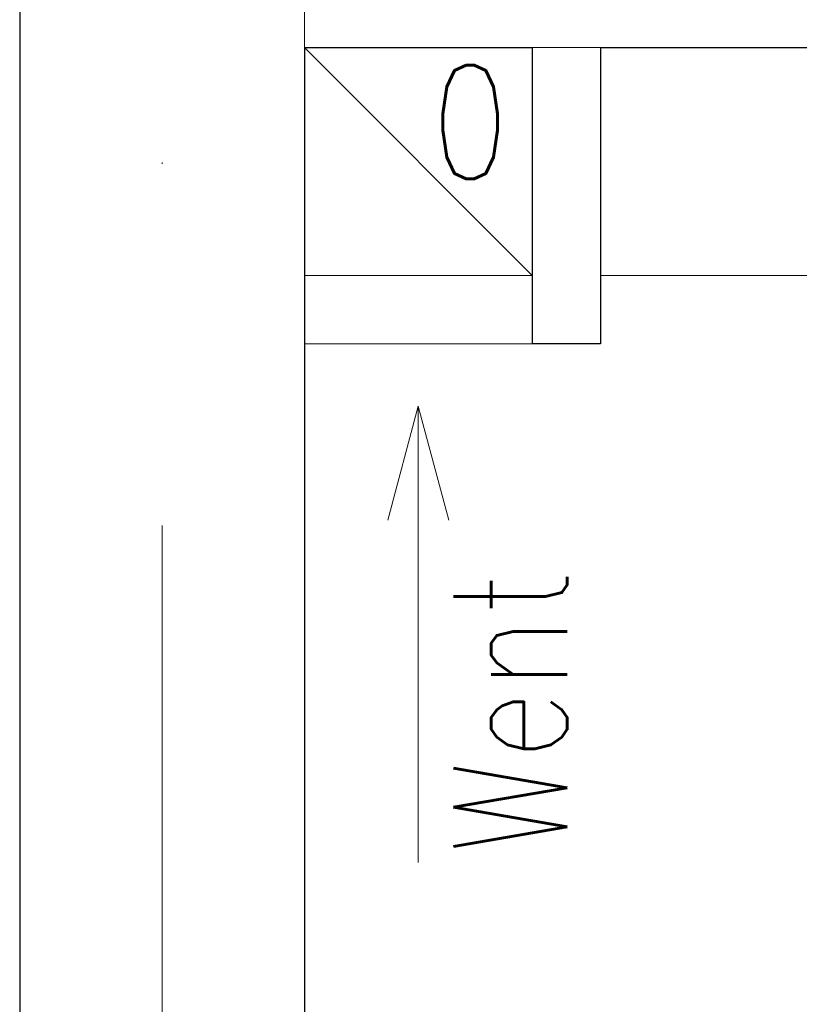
# Model space of a CAD drawing. Header units: millimetres. Extents: x 23192 to 177760, y -399809 to -79279.
# Tile 140 of 256: x 51980 to 52048, y -195510 to -195423. Entities that reach past the tile are written whole.
import ezdxf

# ---------------------------------------------------------------- set-up
doc = ezdxf.new("R2010")
doc.units = ezdxf.units.MM
doc.linetypes.add('DASHDOT', pattern=[25.4, 12.7, -6.35, 0, -6.35])
for name, color, linetype, lineweight in [('!! 0_ Istn-sciany', 3, 'Continuous', 30), ('!! 0_ Istn-widok', 1, 'Continuous', 15), ('!! 0_Istn-went', 5, 'Continuous', 13), ('!! 2 ZABUDOWA GK-MDF', 54, 'Continuous', 13), ('!! wymiary osi', 250, 'Continuous', 9), ('0-osie-liniA', 14, 'DASHDOT', 5)]:
    doc.layers.add(name, color=color, linetype=linetype, lineweight=lineweight)
doc.styles.add('ARCHETYP', font='romans.shx', dxfattribs={"height": 15})

# ---------------------------------------------------------------- blocks, each defined once
blk = doc.blocks.new('BLOK OSI')
at = {"layer": '0-osie-liniA', "ltscale": 5}
blk.add_lwpolyline([(51992.21142, -199661.23318), (51992.21142, -193642.4104)], dxfattribs=at)

msp = doc.modelspace()

# ---------------------------------------------------------------- linework, layer by layer
at = {"layer": '!! 0_ Istn-sciany'}
for points in [[(51979.71142, -194951.5883), (51979.71142, -195587.5883)], [(52004.71142, -195425.5883), (52024.71142, -195425.5883)], [(52004.71142, -195425.5883), (52004.71142, -195445.5883)], [(52024.71142, -195425.5883), (52024.71142, -195451.5883)], [(52030.71142, -195425.5883), (52144.71142, -195425.5883)], [(52030.71142, -195425.5883), (52030.71142, -195451.5883)], [(52004.71142, -195445.5883), (52004.71142, -195587.5883)], [(52024.71142, -195445.5883), (52024.71142, -195445.5883)], [(52030.71142, -195451.5883), (52024.71142, -195451.5883)]]:
    msp.add_lwpolyline(points, dxfattribs=at)
at = {"layer": '!! 0_ Istn-widok'}
for points in [[(52004.71142, -195413.5883), (52004.71142, -195425.5883)], [(52024.71142, -195425.5883), (52030.71142, -195425.5883)]]:
    msp.add_lwpolyline(points, dxfattribs=at)
at = {"layer": '!! 0_Istn-went'}
msp.add_lwpolyline([(52004.71142, -195445.5883), (52024.71142, -195445.5883), (52024.71142, -195425.5883), (52004.71142, -195425.5883)], close=True, dxfattribs=at)
for points in [[(52004.71142, -195425.5883), (52024.71142, -195445.5883)], [(52024.71142, -195451.5883), (52004.71142, -195451.5883)], [(52014.71142, -195457.08237), (52012.03193, -195467.08237)], [(52014.71142, -195457.08237), (52017.39092, -195467.08237)], [(52014.71142, -195497.1289), (52014.71142, -195457.08237)]]:
    msp.add_lwpolyline(points, dxfattribs=at)
at = {"layer": '!! 2 ZABUDOWA GK-MDF'}
msp.add_lwpolyline([(52030.71142, -195445.5883), (52144.71142, -195445.5883)], dxfattribs=at)

# ---------------------------------------------------------------- block references
at = {"layer": '!! wymiary osi'}
msp.add_blockref('BLOK OSI', (0, 63), dxfattribs=at)

# ---------------------------------------------------------------- texts
at = {"layer": '!! 0_Istn-went', "style": 'ARCHETYP', "width": 0.8}
for s, rotation, p in [('0', 0, (52015.83199, -195437.12797)), ('Went', 90, (52027.78827, -195496.40325))]:
    msp.add_text(s, height=10, rotation=rotation, dxfattribs=at).set_placement(p)

doc.saveas('drawing.dxf')
